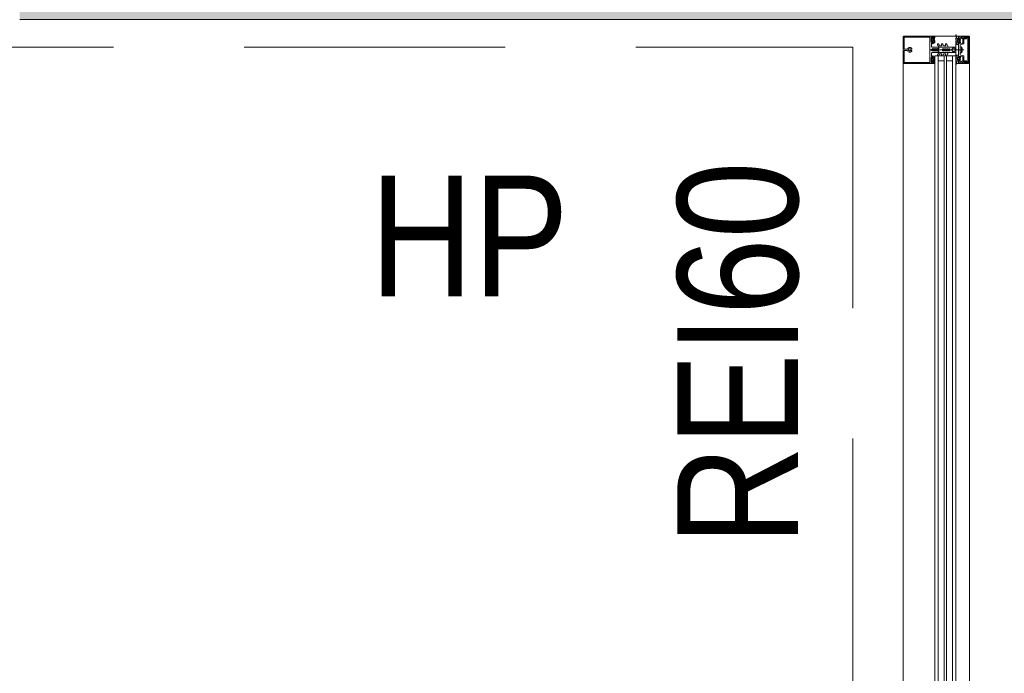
# Model space of a CAD drawing. Header units: centimetres. Extents: x -2574 to 3083, y -1 to 3760.
# Tile 18 of 58: x -593 to -413, y 1714 to 1833. Entities that reach past the tile are written whole.
import ezdxf

# ---------------------------------------------------------------- set-up
doc = ezdxf.new("R2010")
doc.units = ezdxf.units.CM
doc.linetypes.add('Hidden', pattern=[71.4375, 47.625, -23.8125])
for name, color, linetype, lineweight in [('A-DETL', 90, 'Continuous', 9), ('A-DETL-GENF', 92, 'Continuous', 9), ('A-GLAZ-CURT', 52, 'Continuous', 13), ('A-GLAZ-CWMG', 51, 'Continuous', 13), ('A-WALL', 113, 'Continuous', 13), ('G-ANNO-TEXT', 231, 'Continuous', 13)]:
    doc.layers.add(name, color=color, linetype=linetype, lineweight=lineweight)
doc.layers.add('A-WALL-PATT', color=111, linetype='Continuous', lineweight=13, plot=False)
doc.styles.add('Arial Narrow_1', font='ARIALN.TTF', dxfattribs={"height": 22})
doc.styles.add('Arial_5', font='arial.ttf', dxfattribs={"width": 0.85, "height": 22})

msp = doc.modelspace()

# ---------------------------------------------------------------- linework, layer by layer
at = {"layer": 'A-DETL', "color": 251, "linetype": 'Hidden', "lineweight": 9}
for p, q in [((-1194.62, 1828.33), (-440.62, 1828.33)), ((-440.62, 1828.33), (-440.62, 1388.83))]:
    msp.add_line(p, q, dxfattribs=at)
at = {"layer": 'A-DETL-GENF', "color": 251, "lineweight": 9, "extrusion": (0, 0, -1)}
for p, q in [((-431.32, 1830.32), (-429.67, 1830.32)), ((-431.26, 1830.32), (-426.66, 1830.32)), ((-425.79, 1830.17), (-425.79, 1830.3)), ((-425.67, 1830.2), (-425.67, 1830.3)), ((-421.87, 1830.42), (-421.87, 1830.51)), ((-431.47, 1825.46), (-431.47, 1830.17)), ((-431.26, 1830.11), (-426.66, 1830.11)), ((-426.2, 1830.08), (-426.3, 1829.96)), ((-426.3, 1829.45), (-426.2, 1829.32)), ((-426.29, 1829.85), (-426.28, 1829.84)), ((-426.28, 1829.57), (-426.29, 1829.56)), ((-426.26, 1829.8), (-426.26, 1829.61)), ((-426.13, 1830.05), (-426.15, 1830.08)), ((-426.15, 1829.87), (-426.15, 1829.54)), ((-426.15, 1829.33), (-426.13, 1829.36)), ((-426.11, 1829.49), (-426, 1829.49)), ((-425.95, 1829.54), (-425.95, 1829.76)), ((-425.9, 1829.91), (-425.8, 1830.13)), ((-425.79, 1829.73), (-425.74, 1829.87)), ((-425.69, 1829.62), (-425.77, 1829.67)), ((-425.77, 1829.52), (-425.69, 1829.57)), ((-425.69, 1829.4), (-425.77, 1829.45)), ((-425.77, 1829.3), (-425.69, 1829.35)), ((-425.69, 1829.18), (-425.77, 1829.23)), ((-425.18, 1828.74), (-424.95, 1828.35)), ((-424.81, 1828.6), (-424.96, 1828.86)), ((-424.44, 1828.58), (-424.77, 1828.58)), ((-424.45, 1828.74), (-424.4, 1828.65)), ((-424.08, 1828.6), (-424.23, 1828.86)), ((-423.72, 1828.58), (-424.04, 1828.58)), ((-423.72, 1828.74), (-423.67, 1828.65)), ((-423.35, 1828.59), (-423.51, 1828.86)), ((-423.34, 1828.38), (-423.34, 1828.56)), ((-421.86, 1830), (-421.7, 1830.09)), ((-421.77, 1829.9), (-421.86, 1829.95)), ((-421.86, 1829.78), (-421.77, 1829.83)), ((-421.77, 1829.68), (-421.86, 1829.73)), ((-421.86, 1829.56), (-421.77, 1829.61)), ((-421.77, 1829.46), (-421.86, 1829.51)), ((-421.86, 1829.34), (-421.77, 1829.39)), ((-421.77, 1829.24), (-421.86, 1829.29)), ((-421.86, 1829.12), (-421.77, 1829.17)), ((-421.77, 1829.02), (-421.86, 1829.07)), ((-421.86, 1828.9), (-421.77, 1828.95)), ((-421.57, 1829.49), (-421.55, 1829.48)), ((-421.56, 1829.43), (-421.57, 1829.42)), ((-421.57, 1829.37), (-421.55, 1829.36)), ((-421.56, 1829.8), (-421.51, 1829.77)), ((-421.54, 1829.55), (-421.55, 1829.54)), ((-421.54, 1829.31), (-421.55, 1829.3)), ((-421.54, 1829.25), (-421.52, 1829.25)), ((-421.53, 1829.61), (-421.52, 1829.59)), ((-421.5, 1829.65), (-421.51, 1829.65)), ((-421.5, 1829.2), (-421.51, 1829.19)), ((-421.45, 1829.71), (-421.45, 1829.83)), ((-421.39, 1829.83), (-421.39, 1829.77)), ((-421.39, 1829.07), (-421.39, 1829.01)), ((-421.35, 1829.61), (-421.35, 1829.59)), ((-421.35, 1829.26), (-421.35, 1829.23)), ((-421.34, 1829.56), (-421.18, 1829.47)), ((-421.18, 1829.38), (-421.34, 1829.29)), ((-421.18, 1829.66), (-421.3, 1829.66)), ((-421.3, 1829.18), (-421.18, 1829.18)), ((-421.13, 1829.49), (-421.13, 1829.61)), ((-421.13, 1829.23), (-421.13, 1829.35)), ((-421.12, 1829.8), (-421.02, 1829.72)), ((-421.02, 1829.13), (-421.12, 1829.05)), ((-421.07, 1829.54), (-421.07, 1829.31)), ((-421.06, 1828.78), (-421.06, 1827.85)), ((-420.42, 1828.91), (-421.03, 1828.81)), ((-420.84, 1830.17), (-420.41, 1829.97)), ((-420.62, 1829.88), (-420.78, 1829.96)), ((-420.56, 1829.17), (-420.56, 1829.79)), ((-420.38, 1829.92), (-420.38, 1828.96)), ((-420.28, 1830.14), (-420.28, 1829.86)), ((-419.68, 1825.69), (-419.68, 1829.96)), ((-419.53, 1829.95), (-419.53, 1825.7)), ((-419.37, 1825.47), (-419.37, 1830.17)), ((-430.75, 1827.92), (-431.21, 1827.92)), ((-431.21, 1827.72), (-430.75, 1827.72)), ((-430.48, 1827.94), (-430.42, 1827.94)), ((-430.42, 1827.7), (-430.48, 1827.7)), ((-430.13, 1827.94), (-430, 1827.94)), ((-430, 1827.7), (-430.13, 1827.7)), ((-420.39, 1827.82), (-426.55, 1827.82)), ((-426.14, 1827.9), (-426.16, 1827.88)), ((-426.14, 1827.75), (-426.16, 1827.78)), ((-426.15, 1828.33), (-425.02, 1828.33)), ((-425.02, 1827.33), (-426.15, 1827.33)), ((-425.83, 1828), (-425.97, 1828)), ((-425.83, 1827.65), (-425.97, 1827.65)), ((-425.8, 1828.04), (-425.81, 1828.01)), ((-425.8, 1827.62), (-425.81, 1827.64)), ((-425.77, 1828.01), (-425.78, 1828.04)), ((-425.77, 1827.64), (-425.78, 1827.62)), ((-425.18, 1826.91), (-424.95, 1827.3)), ((-424.97, 1828.28), (-424.97, 1828.18)), ((-424.97, 1827.46), (-424.97, 1827.37)), ((-424.81, 1827.05), (-424.96, 1826.79)), ((-424.91, 1828.33), (-423.39, 1828.33)), ((-424.91, 1827.33), (-423.39, 1827.33)), ((-424.44, 1827.08), (-424.77, 1827.08)), ((-424.45, 1826.91), (-424.4, 1827)), ((-424.08, 1827.05), (-424.23, 1826.79)), ((-423.72, 1827.08), (-424.04, 1827.08)), ((-423.72, 1826.91), (-423.67, 1827)), ((-423.35, 1827.06), (-423.51, 1826.79)), ((-423.34, 1827.28), (-423.34, 1827.09)), ((-422.37, 1828.13), (-422.16, 1828.13)), ((-422.37, 1827.53), (-422.16, 1827.53)), ((-421.86, 1826.75), (-421.77, 1826.7)), ((-421.06, 1827.8), (-421.06, 1826.87)), ((-421.03, 1826.84), (-420.42, 1826.74)), ((-420.84, 1827.42), (-420.84, 1828.23)), ((-420.69, 1828.05), (-420.69, 1827.6)), ((-420.38, 1826.69), (-420.38, 1825.72)), ((-429.67, 1825.32), (-431.32, 1825.32)), ((-431.26, 1825.53), (-426.66, 1825.53)), ((-431.26, 1825.32), (-426.66, 1825.32)), ((-426.3, 1826.2), (-426.2, 1826.33)), ((-426.2, 1825.57), (-426.3, 1825.69)), ((-426.28, 1826.08), (-426.29, 1826.09)), ((-426.29, 1825.8), (-426.28, 1825.81)), ((-426.26, 1825.85), (-426.26, 1826.04)), ((-426.15, 1826.32), (-426.13, 1826.29)), ((-426.15, 1825.78), (-426.15, 1826.11)), ((-426.13, 1825.6), (-426.15, 1825.57)), ((-426.11, 1826.16), (-426, 1826.16)), ((-425.95, 1826.11), (-425.95, 1825.89)), ((-425.9, 1825.74), (-425.8, 1825.52)), ((-425.79, 1825.92), (-425.74, 1825.78)), ((-425.79, 1825.48), (-425.79, 1825.35)), ((-425.69, 1826.47), (-425.77, 1826.42)), ((-425.77, 1826.35), (-425.69, 1826.3)), ((-425.69, 1826.25), (-425.77, 1826.2)), ((-425.77, 1826.13), (-425.69, 1826.08)), ((-425.69, 1826.03), (-425.77, 1825.98)), ((-425.67, 1825.45), (-425.67, 1825.35)), ((-421.87, 1825.23), (-421.87, 1825.14)), ((-421.77, 1826.63), (-421.86, 1826.58)), ((-421.86, 1826.53), (-421.77, 1826.48)), ((-421.77, 1826.41), (-421.86, 1826.36)), ((-421.86, 1826.31), (-421.77, 1826.26)), ((-421.77, 1826.19), (-421.86, 1826.14)), ((-421.86, 1826.09), (-421.77, 1826.04)), ((-421.77, 1825.97), (-421.86, 1825.92)), ((-421.86, 1825.87), (-421.77, 1825.82)), ((-421.77, 1825.75), (-421.86, 1825.7)), ((-421.86, 1825.65), (-421.7, 1825.56)), ((-421.57, 1826.28), (-421.55, 1826.29)), ((-421.56, 1826.22), (-421.57, 1826.23)), ((-421.57, 1826.16), (-421.55, 1826.17)), ((-421.56, 1825.85), (-421.51, 1825.88)), ((-421.54, 1826.34), (-421.55, 1826.35)), ((-421.54, 1826.1), (-421.55, 1826.11)), ((-421.54, 1826.4), (-421.52, 1826.4)), ((-421.53, 1826.04), (-421.52, 1826.06)), ((-421.5, 1826.45), (-421.51, 1826.46)), ((-421.5, 1826), (-421.51, 1826)), ((-421.45, 1825.94), (-421.45, 1825.81)), ((-421.39, 1826.58), (-421.39, 1826.64)), ((-421.39, 1825.81), (-421.39, 1825.88)), ((-421.35, 1826.39), (-421.35, 1826.41)), ((-421.35, 1826.03), (-421.35, 1826.06)), ((-421.18, 1826.27), (-421.34, 1826.36)), ((-421.34, 1826.09), (-421.18, 1826.18)), ((-421.3, 1826.46), (-421.18, 1826.46)), ((-421.18, 1825.98), (-421.3, 1825.98)), ((-421.13, 1826.41), (-421.13, 1826.29)), ((-421.13, 1826.15), (-421.13, 1826.03)), ((-421.02, 1826.52), (-421.12, 1826.6)), ((-421.12, 1825.85), (-421.02, 1825.93)), ((-421.07, 1826.11), (-421.07, 1826.34)), ((-420.41, 1825.68), (-420.84, 1825.48)), ((-420.78, 1825.69), (-420.62, 1825.77)), ((-420.56, 1825.86), (-420.56, 1826.48)), ((-420.28, 1825.78), (-420.28, 1825.5))]:
    msp.add_line(p, q, dxfattribs=at)
at = {"layer": 'A-DETL-GENF', "color": 251, "lineweight": 9, "extrusion": (0, 0, -1), "flags": 128}
for points in [[(426.77, 1830.33), (425.97, 1830.33), (425.97, 1830.14), (426.05, 1830.06), (426.11, 1830.06), (426.11, 1830.18), (426.34, 1830.18), (426.34, 1829.73)], [(425.81, 1830.32), (425.95, 1830.32), (425.95, 1830.12), (425.94, 1830.07)], [(421.66, 1830.3), (421.39, 1830.3), (421.39, 1829.89)], [(419.52, 1830.32), (421.37, 1830.32), (421.37, 1830.21), (421.01, 1830.1)], [(431.26, 1827.97), (431.26, 1830.11), (429.67, 1830.11)], [(426.77, 1830.12), (426.57, 1830.12), (426.57, 1825.54), (426.77, 1825.54)], [(426.34, 1829.68), (426.34, 1829.24), (426.11, 1829.24), (426.11, 1829.36), (426.05, 1829.36), (425.97, 1829.28), (425.97, 1828.92), (426.09, 1828.92), (426.09, 1829.04), (426.3, 1829.04), (426.3, 1828.48)], [(425.94, 1829.34), (425.95, 1829.29), (425.95, 1829.08), (425.76, 1829.08), (425.69, 1829.13)], [(421.39, 1828.94), (421.39, 1828.8), (421.78, 1828.8), (421.86, 1828.85)], [(421.45, 1829.03), (421.45, 1829.15), (421.48, 1829.15), (421.46, 1829.02)], [(420.94, 1829.88), (421.23, 1829.96), (421.23, 1829.77), (421.29, 1829.77), (421.37, 1829.85), (421.37, 1830.17), (421, 1830.07)], [(420.65, 1826.58), (421.23, 1826.68), (421.23, 1826.57), (421.29, 1826.57), (421.37, 1826.65), (421.37, 1828.99), (421.29, 1829.07), (421.23, 1829.07), (421.23, 1828.96), (420.65, 1829.07)], [(421.21, 1829.74), (421.19, 1829.74), (421.16, 1829.79)], [(421.16, 1829.05), (421.19, 1829.1), (421.21, 1829.1)], [(420.87, 1830.16), (420.77, 1830.16), (420.65, 1830.19), (420.33, 1830.19)], [(420.23, 1829.81), (419.88, 1829.81), (419.88, 1829.94), (420.15, 1829.94), (420.15, 1830.19), (419.52, 1830.19), (419.52, 1825.45), (420.15, 1825.45), (420.15, 1825.7), (419.88, 1825.7), (419.88, 1825.83), (420.23, 1825.83)], [(419.73, 1830.01), (420.09, 1830.01), (420.09, 1830.15), (419.73, 1830.15)], [(429.67, 1825.53), (431.26, 1825.53), (431.26, 1827.67)], [(426.3, 1827.18), (426.3, 1826.62), (426.09, 1826.62), (426.09, 1826.74), (425.97, 1826.74), (425.97, 1826.38), (426.05, 1826.3), (426.11, 1826.3), (426.11, 1826.42), (426.34, 1826.42), (426.34, 1825.97)], [(425.07, 1828.08), (425.16, 1828.08), (425.19, 1828.03), (425.31, 1828.03), (425.34, 1828.08), (425.37, 1828.03), (425.49, 1828.03), (425.52, 1828.08), (425.55, 1828.03), (425.67, 1828.03), (425.7, 1828.08), (425.73, 1828.03), (425.85, 1828.03), (425.88, 1828.08), (425.91, 1828.03), (426.03, 1828.03), (426.06, 1828.08), (426.09, 1828.03), (426.13, 1828.03), (426.32, 1827.91)], [(426.32, 1827.74), (426.13, 1827.63), (426, 1827.63), (425.97, 1827.58), (425.94, 1827.63), (425.82, 1827.63), (425.79, 1827.58), (425.76, 1827.63), (425.64, 1827.63), (425.61, 1827.58), (425.58, 1827.63), (425.46, 1827.63), (425.43, 1827.58), (425.4, 1827.63), (425.28, 1827.63), (425.25, 1827.58), (425.22, 1827.63), (425.1, 1827.63), (425.07, 1827.57)], [(422.45, 1828.09), (422.67, 1827.83), (422.97, 1827.83), (422.97, 1828.03), (423.17, 1828.03), (423.17, 1827.93), (423.34, 1827.93), (423.34, 1828.03), (423.54, 1828.03), (423.54, 1827.83), (423.7, 1827.83), (423.7, 1828.03), (423.9, 1828.03), (423.9, 1827.93), (424.07, 1827.93), (424.07, 1828.03), (424.27, 1828.03), (424.27, 1827.83), (426.17, 1827.83), (424.27, 1827.83), (424.27, 1827.63), (424.07, 1827.63), (424.07, 1827.73), (423.9, 1827.73), (423.9, 1827.63), (423.7, 1827.63), (423.7, 1827.83), (423.54, 1827.83), (423.54, 1827.63), (423.34, 1827.63), (423.34, 1827.73), (423.17, 1827.73), (423.17, 1827.63), (422.97, 1827.63), (422.97, 1827.83), (422.67, 1827.83), (422.45, 1827.56)], [(421.98, 1828.03), (421.87, 1828.03), (421.87, 1828.33), (424.94, 1828.33), (424.94, 1828), (425.75, 1828)], [(421.98, 1827.63), (421.87, 1827.63), (421.87, 1827.33), (424.94, 1827.33), (424.94, 1827.65), (425.75, 1827.65)], [(421.39, 1826.71), (421.39, 1826.84), (421.78, 1826.84), (421.86, 1826.8)], [(420.9, 1827.3), (421.05, 1827.28), (421.05, 1828.36), (420.9, 1828.34)], [(426.34, 1825.92), (426.34, 1825.48), (426.11, 1825.48), (426.11, 1825.6), (426.05, 1825.6), (425.97, 1825.52), (425.97, 1825.33), (426.77, 1825.33)], [(425.94, 1826.31), (425.95, 1826.36), (425.95, 1826.57), (425.76, 1826.57), (425.69, 1826.52)], [(425.81, 1825.33), (425.95, 1825.33), (425.95, 1825.53), (425.94, 1825.58)], [(421.66, 1825.34), (421.39, 1825.34), (421.39, 1825.75)], [(421.45, 1826.62), (421.45, 1826.5), (421.48, 1826.5), (421.46, 1826.63)], [(421, 1825.58), (421.37, 1825.47), (421.37, 1825.79), (421.29, 1825.87), (421.23, 1825.87), (421.23, 1825.69), (420.94, 1825.77)], [(421.01, 1825.55), (421.37, 1825.43), (421.37, 1825.32), (419.52, 1825.32)], [(421.16, 1826.59), (421.19, 1826.54), (421.21, 1826.54)], [(421.21, 1825.9), (421.19, 1825.9), (421.16, 1825.85)], [(420.33, 1825.45), (420.65, 1825.45), (420.77, 1825.48), (420.87, 1825.48)], [(419.73, 1825.5), (420.09, 1825.5), (420.09, 1825.64), (419.73, 1825.64)]]:
    msp.add_lwpolyline(points, dxfattribs=at)
for points in [[(421.87, 1826.85), (421.87, 1828.79), (421.83, 1828.79), (421.83, 1826.85)], [(421.83, 1826.85), (421.83, 1828.79), (421.38, 1828.79), (421.38, 1826.85)]]:
    msp.add_lwpolyline(points, close=True, dxfattribs=at)
at = {"layer": 'A-DETL-GENF', "color": 251, "lineweight": 9, "extrusion": (0, 0, -1)}
for centre, radius, start, end in [((431.32, 1830.17), 0.15, 0.0003, 89.9997), ((426.7, 1830.25), 0.933, 179.587, 203.0035), ((425.81, 1830.3), 0.02, 90.0007, 179.9993), ((425.7, 1830.26), 0.059, 358.5974, 104.6036), ((425.69, 1830.3), 0.02, 104.6036, 180), ((421.84, 1830.51), 0.03, 359.9022, 171.6433), ((421.67, 1830.42), 0.2, 350.4545, 359.9022), ((421.58, 1830.44), 0.291, 295.3637, 350.4545), ((421.53, 1830.56), 0.286, 297.5921, 351.6433), ((419.52, 1830.17), 0.15, 89.9938, 180.0062), ((426.34, 1829.71), 0.0255, 282.35, 77.65), ((426.24, 1829.91), 0.08, 308.8475, 39.685), ((426.24, 1829.5), 0.08, 320.315, 51.1528), ((426.15, 1828.48), 0.15, 269.9706, 0.0294), ((426.31, 1829.8), 0.05, 128.8475, 180), ((426.31, 1829.61), 0.05, 180, 231.1528), ((426.18, 1830.07), 0.03, 38.5798, 149.9915), ((426.18, 1829.34), 0.03, 210.0085, 321.4202), ((426.1, 1829.87), 0.0496, 2.7559, 69.6878), ((426.1, 1829.54), 0.0499, 279.2263, 356.9893), ((426.11, 1830.06), 0.02, 256.6587, 330.0171), ((426.11, 1829.35), 0.02, 29.9847, 103.341), ((426.1, 1829.76), 0.148, 82.4164, 180.2404), ((426.05, 1829.77), 0.277, 76.6587, 104.3746), ((426.05, 1829.64), 0.277, 255.6254, 283.341), ((426, 1829.54), 0.0502, 183.3323, 269.7322), ((425.97, 1830.06), 0.03, 165.4027, 284.3746), ((425.97, 1829.34), 0.03, 75.6254, 194.5942), ((425.87, 1829.9), 0.0337, 203.0035, 24), ((425.89, 1830.17), 0.1, 180.0001, 204), ((425.74, 1829.71), 0.05, 300.069, 20.536), ((425.75, 1829.48), 0.0402, 297.7922, 62.3701), ((425.75, 1829.26), 0.0414, 298.176, 61.824), ((426.67, 1830.22), 0.997, 181.4989, 200.69), ((425.7, 1829.59), 0.03, 120.0871, 239.9129), ((425.7, 1829.37), 0.0299, 120.122, 245.064), ((425.7, 1829.15), 0.0301, 120.1258, 239.8742), ((425.07, 1828.8), 0.125, 330, 150), ((424.77, 1828.63), 0.05, 270, 330), ((424.34, 1828.8), 0.125, 330, 150), ((424.44, 1828.63), 0.05, 150, 270), ((424.04, 1828.63), 0.05, 270, 330), ((423.61, 1828.8), 0.125, 330, 150), ((423.72, 1828.63), 0.05, 150, 270), ((423.39, 1828.56), 0.05, 150, 180), ((421.84, 1829.97), 0.03, 300.7154, 60.1649), ((421.84, 1829.75), 0.03, 300.5887, 59.5346), ((421.84, 1829.53), 0.03, 300.1448, 59.5346), ((421.84, 1829.31), 0.03, 300.3449, 59.5346), ((421.84, 1829.09), 0.03, 300.3446, 59.7685), ((421.84, 1828.87), 0.03, 299.7965, 60.132), ((421.8, 1829.86), 0.0417, 125.132, 234.868), ((421.8, 1829.64), 0.0415, 125.012, 234.988), ((421.8, 1829.42), 0.043, 127.8436, 233.8234), ((421.79, 1829.2), 0.0419, 125.4665, 234.6999), ((421.79, 1828.98), 0.0416, 116.9541, 241.568), ((421.73, 1830.13), 0.05, 115.3637, 240.1649), ((421.52, 1829.83), 0.065, 0, 180), ((421.54, 1829.83), 0.04, 299.9937, 0), ((421.54, 1829.51), 0.03, 315.0005, 72.0009), ((421.55, 1829.4), 0.03, 300.0003, 56.9985), ((421.1, 1829.42), 0.44, 324.1588, 35.0779), ((421.57, 1829.46), 0.0316, 134.991, 237.0104), ((421.53, 1829.28), 0.03, 284.9955, 42.0028), ((421.57, 1829.33), 0.0316, 120.0026, 221.9974), ((421.51, 1829.62), 0.0272, 330.011, 86.9853), ((421.55, 1829.58), 0.0316, 150.007, 251.9967), ((421.53, 1829.22), 0.03, 105.0015, 206.9968), ((421.56, 1829.69), 0.1, 120.0023, 179.1728), ((421.48, 1829.18), 0.03, 270.0112, 26.991), ((421.5, 1829.69), 0.0339, 179.1783, 266.9975), ((421.5, 1829.71), 0.05, 180, 215.0779), ((421.48, 1829.15), 0.03, 144.1588, 180), ((421.41, 1829.02), 0.05, 277.1737, 0.0088), ((421.42, 1829.03), 0.033, 215.0901, 360), ((421.39, 1829.86), 0.03, 270, 90), ((421.42, 1828.94), 0.03, 97.1885, 179.997), ((421.36, 1829.77), 0.03, 270.0185, 359.0948), ((421.36, 1829.07), 0.03, 0, 103.1975), ((421.28, 1829.44), 0.314, 75.4979, 104.5021), ((421.28, 1829.41), 0.314, 255.517, 283.1975), ((421.3, 1829.61), 0.05, 359.9897, 90.0103), ((421.32, 1829.59), 0.03, 299.9936, 0.0121), ((421.32, 1829.26), 0.03, 359.9893, 60.005), ((421.3, 1829.23), 0.05, 270.009, 359.991), ((421.18, 1829.61), 0.05, 89.9899, 180.0101), ((421.16, 1829.49), 0.03, 179.9936, 300.0024), ((421.16, 1829.35), 0.03, 60.0027, 180.0013), ((421.18, 1829.23), 0.05, 180.0092, 269.9908), ((421.14, 1829.78), 0.03, 30.0049, 129.9897), ((421.14, 1829.07), 0.03, 229.9887, 330.0017), ((421.02, 1829.54), 0.05, 0.0003, 67.3776), ((421.02, 1829.31), 0.05, 292.6209, 0.0012), ((421.03, 1828.78), 0.03, 0, 80), ((421.07, 1829.66), 0.08, 129.9967, 247.3844), ((421.07, 1829.19), 0.08, 112.6228, 229.9969), ((420.99, 1830.16), 0.07, 210.0064, 288), ((420.98, 1830.13), 0.06, 188.4417, 285), ((420.92, 1829.94), 0.06, 198.8192, 285), ((420.87, 1830.09), 0.07, 30.0064, 90), ((420.86, 1830.11), 0.06, 8.4417, 115), ((420.81, 1829.9), 0.06, 18.8192, 115), ((420.66, 1829.17), 0.1, 180, 260), ((420.66, 1829.79), 0.1, 115, 180), ((420.43, 1828.96), 0.05, 180, 260), ((420.43, 1829.92), 0.05, 115, 180), ((420.33, 1830.14), 0.0512, 90.5709, 178.6482), ((420.23, 1829.86), 0.05, 270, 0.0001), ((419.73, 1829.95), 0.2, 89.9718, 180.0352), ((419.73, 1829.96), 0.0499, 89.8796, 180.0225), ((431.21, 1827.97), 0.05, 270.0077, 359.9923), ((431.21, 1827.67), 0.05, 359.9791, 90.0209), ((430.75, 1827.97), 0.05, 197.4982, 270), ((430.75, 1827.67), 0.05, 90, 162.583), ((430.27, 1827.82), 0.45, 17.4982, 141.0552), ((430.27, 1827.82), 0.45, 218.9448, 342.583), ((430.27, 1827.82), 0.24, 330, 30), ((430.42, 1827.97), 0.03, 139.6807, 270), ((430.42, 1827.67), 0.03, 90, 220.3193), ((430.27, 1827.82), 0.21, 53.7768, 126.2232), ((430.27, 1827.82), 0.21, 233.7768, 306.2232), ((430.13, 1827.97), 0.03, 270, 40.3193), ((430.13, 1827.67), 0.03, 319.6807, 90), ((430, 1828.04), 0.1, 141.0552, 270), ((430, 1827.6), 0.1, 90, 218.9448), ((426.27, 1827.82), 0.1, 298.7984, 61.2016), ((426.15, 1827.18), 0.15, 359.9706, 90.0294), ((426.07, 1827.83), 0.1, 0, 30), ((426.07, 1827.83), 0.1, 330, 0), ((425.97, 1827.8), 0.2, 30, 90), ((425.97, 1827.85), 0.2, 270, 330), ((425.83, 1828.02), 0.02, 210.0303, 270), ((425.83, 1827.63), 0.02, 90, 149.9697), ((425.79, 1828.03), 0.01, 30.0303, 149.9802), ((425.79, 1827.62), 0.01, 210.0198, 329.9697), ((425.75, 1828.02), 0.02, 270, 329.9802), ((425.75, 1827.63), 0.02, 30.0198, 90), ((425.07, 1826.85), 0.125, 210, 30), ((425.07, 1828.18), 0.0999, 179.9704, 270.0296), ((425.1, 1827.45), 0.126, 101.5693, 175.5931), ((425.02, 1828.28), 0.05, 89.9899, 180.0101), ((425.02, 1827.38), 0.05, 180.9313, 269.9852), ((424.91, 1828.38), 0.05, 270, 330), ((424.91, 1827.28), 0.05, 30, 90), ((424.77, 1827.03), 0.05, 30, 90), ((424.34, 1826.85), 0.125, 210, 30), ((424.44, 1827.03), 0.05, 90, 210), ((424.04, 1827.03), 0.05, 30, 90), ((423.61, 1826.85), 0.125, 210, 30), ((423.72, 1827.03), 0.05, 90, 210), ((423.39, 1828.38), 0.05, 180, 270), ((423.39, 1827.28), 0.05, 90, 180), ((423.39, 1827.09), 0.05, 180, 210), ((422.37, 1828.03), 0.1, 40, 90), ((422.37, 1827.63), 0.1, 270, 320), ((422.16, 1828.03), 0.1, 90, 150), ((422.16, 1827.63), 0.1, 210, 270), ((421.98, 1828.13), 0.1, 270, 330), ((421.98, 1827.53), 0.1, 30, 90), ((421.84, 1826.78), 0.03, 299.868, 60.2035), ((421.79, 1826.67), 0.0416, 118.432, 243.0459), ((421.41, 1826.63), 0.05, 359.9912, 82.8263), ((421.42, 1826.62), 0.033, 0, 144.9099), ((421.42, 1826.71), 0.03, 180.003, 262.8115), ((421.05, 1827.82), 0.0256, 282.6804, 77.3196), ((421.03, 1826.87), 0.03, 280, 0), ((420.95, 1828.13), 0.22, 103.9707, 152.728), ((420.95, 1827.52), 0.22, 207.2746, 256.0268), ((421.58, 1827.82), 0.921, 153.7078, 165.8284), ((421.58, 1827.82), 0.92, 194.1683, 206.293), ((420.43, 1826.69), 0.05, 100, 180), ((431.32, 1825.48), 0.15, 270.1055, 353.878), ((426.34, 1825.95), 0.0255, 282.35, 77.65), ((426.24, 1826.15), 0.08, 308.8472, 39.685), ((426.24, 1825.74), 0.08, 320.315, 51.1525), ((426.31, 1826.04), 0.05, 128.8472, 180), ((426.31, 1825.85), 0.05, 180, 231.1525), ((426.18, 1826.31), 0.03, 38.5798, 149.9915), ((426.18, 1825.58), 0.03, 210.0085, 321.4202), ((426.1, 1826.11), 0.0499, 3.0107, 80.7737), ((426.1, 1825.78), 0.0496, 290.3122, 357.2441), ((426.11, 1826.3), 0.02, 256.659, 330.0153), ((426.11, 1825.59), 0.02, 29.9829, 103.3413), ((426.1, 1825.88), 0.148, 179.7596, 277.5836), ((426.05, 1826.01), 0.277, 76.659, 104.3746), ((426.05, 1825.88), 0.277, 255.6254, 283.3413), ((426, 1826.11), 0.0502, 90.2678, 176.6677), ((425.97, 1826.31), 0.03, 165.4058, 284.3746), ((425.97, 1825.59), 0.03, 75.6254, 194.5973), ((425.87, 1825.75), 0.0337, 336, 156.9965), ((426.7, 1825.4), 0.933, 156.9965, 180.413), ((425.81, 1825.35), 0.02, 180.0007, 269.9993), ((425.74, 1825.94), 0.05, 339.464, 59.931), ((425.89, 1825.48), 0.1, 156, 179.9999), ((425.75, 1826.39), 0.0414, 298.176, 61.824), ((425.75, 1826.17), 0.0402, 297.6299, 62.2078), ((425.7, 1825.39), 0.059, 255.3964, 1.4026), ((426.67, 1825.43), 0.997, 159.31, 178.5011), ((425.7, 1826.5), 0.0301, 120.1258, 239.8742), ((425.7, 1826.28), 0.0299, 114.936, 239.878), ((425.7, 1826.06), 0.03, 120.0871, 239.9129), ((425.69, 1825.35), 0.02, 180, 255.3964), ((421.84, 1826.56), 0.03, 300.2315, 59.6554), ((421.84, 1826.34), 0.03, 300.4654, 59.6551), ((421.84, 1826.12), 0.03, 300.4654, 59.8552), ((421.84, 1825.9), 0.03, 300.4654, 59.4113), ((421.84, 1825.68), 0.03, 299.8351, 59.2846), ((421.58, 1825.21), 0.291, 9.5455, 64.6363), ((421.67, 1825.23), 0.2, 0.0978, 9.5455), ((421.84, 1825.14), 0.03, 188.3567, 0.0978), ((421.53, 1825.09), 0.286, 8.3567, 62.4079), ((421.79, 1826.45), 0.0419, 125.3001, 234.5335), ((421.8, 1826.22), 0.043, 126.1766, 232.1564), ((421.8, 1826.01), 0.0415, 125.012, 234.988), ((421.8, 1825.79), 0.0417, 125.132, 234.868), ((421.73, 1825.52), 0.05, 119.8351, 244.6363), ((421.55, 1826.25), 0.03, 303.0015, 59.9997), ((421.54, 1826.14), 0.03, 287.9991, 44.9995), ((421.54, 1825.81), 0.04, 360, 60.0063), ((421.52, 1825.81), 0.065, 180, 0), ((421.1, 1826.22), 0.44, 324.9221, 35.8412), ((421.53, 1826.37), 0.03, 317.9972, 75.0045), ((421.57, 1826.19), 0.0316, 122.9896, 225.009), ((421.57, 1826.32), 0.0316, 138.0026, 239.9974), ((421.55, 1826.07), 0.0316, 108.0033, 209.993), ((421.51, 1826.02), 0.0272, 273.0147, 29.989), ((421.53, 1826.43), 0.03, 153.0032, 254.9985), ((421.48, 1826.47), 0.03, 333.009, 89.9888), ((421.56, 1825.96), 0.1, 180.8272, 239.9977), ((421.5, 1825.96), 0.0339, 93.0025, 180.8217), ((421.48, 1826.5), 0.03, 180, 215.8412), ((421.5, 1825.94), 0.05, 144.9221, 180), ((421.39, 1825.78), 0.03, 270, 90), ((421.36, 1826.58), 0.03, 256.8025, 0), ((421.36, 1825.87), 0.03, 0.9052, 89.9815), ((421.28, 1826.24), 0.314, 76.8025, 104.483), ((421.28, 1826.21), 0.314, 255.4979, 284.5021), ((421.3, 1826.41), 0.05, 0.009, 89.991), ((421.32, 1826.39), 0.03, 299.995, 0.0107), ((421.32, 1826.06), 0.03, 359.9879, 60.0064), ((421.3, 1826.03), 0.05, 269.9897, 0.0103), ((421.18, 1826.41), 0.05, 90.0092, 179.9908), ((421.16, 1826.29), 0.03, 179.9987, 299.9973), ((421.16, 1826.15), 0.03, 59.9976, 180.0064), ((421.18, 1826.03), 0.05, 179.9899, 270.0101), ((421.14, 1826.58), 0.03, 29.9983, 130.0113), ((421.14, 1825.87), 0.03, 230.0103, 329.9951), ((421.02, 1826.34), 0.05, 359.9988, 67.3791), ((421.02, 1826.11), 0.05, 292.6224, 359.9997), ((421.07, 1826.46), 0.08, 130.0031, 247.3772), ((421.07, 1825.99), 0.08, 112.6156, 230.0033), ((420.99, 1825.48), 0.07, 72, 149.9983), ((420.98, 1825.52), 0.06, 75, 171.5583), ((420.92, 1825.71), 0.06, 75, 161.1808), ((420.87, 1825.55), 0.07, 270, 329.9983), ((420.86, 1825.53), 0.06, 245, 351.5583), ((420.81, 1825.75), 0.06, 245, 341.1808), ((420.66, 1826.48), 0.1, 100, 180), ((420.66, 1825.86), 0.1, 180, 245), ((420.43, 1825.72), 0.05, 180, 245), ((420.33, 1825.5), 0.0498, 179.8262, 270.1735), ((420.23, 1825.78), 0.05, 359.9981, 90.0017), ((419.73, 1825.7), 0.2, 180.0295, 269.9723), ((419.73, 1825.69), 0.0501, 180.0875, 269.9336), ((419.52, 1825.47), 0.15, 180.0494, 269.9506)]:
    msp.add_arc(centre, radius, start, end, dxfattribs=at)
at = {"layer": 'A-GLAZ-CURT', "color": 251, "lineweight": 9}
for p, q in [((-421.87, 1826.72), (-425.67, 1826.72)), ((-425.67, 1826.72), (-425.67, 1681.43)), ((-425.07, 1826.72), (-425.07, 1681.43)), ((-423.97, 1826.72), (-423.97, 1681.43)), ((-423.57, 1826.72), (-423.57, 1681.43)), ((-422.47, 1826.72), (-422.47, 1681.43)), ((-421.87, 1681.43), (-421.87, 1826.72)), ((-423.97, 1825.82), (-425.07, 1825.82)), ((-422.47, 1825.82), (-423.57, 1825.82))]:
    msp.add_line(p, q, dxfattribs=at)
at = {"layer": 'A-GLAZ-CWMG', "color": 251, "lineweight": 9}
for p, q in [((-425.67, 1830.32), (-421.87, 1830.32)), ((-431.47, 1825.32), (-431.47, 1682.83)), ((-421.86, 1682.83), (-421.86, 1825.32)), ((-419.37, 1682.83), (-419.37, 1825.32))]:
    msp.add_line(p, q, dxfattribs=at)
at = {"layer": 'A-WALL', "color": 251, "lineweight": 9}
msp.add_line((-32.62, 1833.33), (-592.62, 1833.33), dxfattribs=at)
at = {"layer": 'A-WALL-PATT', "color": 251, "linetype": 'Continuous', "lineweight": 9, "extrusion": (0, 0, -1)}
for points in [[(592.62, 1833.33), (32.62, 1858.33), (592.62, 1858.33)], [(32.62, 1858.33), (592.62, 1833.33), (318.43, 1833.33)]]:
    msp.add_solid(points, dxfattribs=at)

# ---------------------------------------------------------------- texts
at = {"layer": 'G-ANNO-TEXT', "color": 251, "lineweight": 9, "style": 'Arial Narrow_1'}
msp.add_text('REI60', height=22, rotation=90, dxfattribs=at).set_placement((-450.66, 1737.42))
at = {"layer": 'G-ANNO-TEXT', "color": 251, "lineweight": 9, "style": 'Arial_5', "width": 0.85}
msp.add_text('HP', height=22, dxfattribs=at).set_placement((-528.75, 1782.87))

doc.saveas('drawing.dxf')
